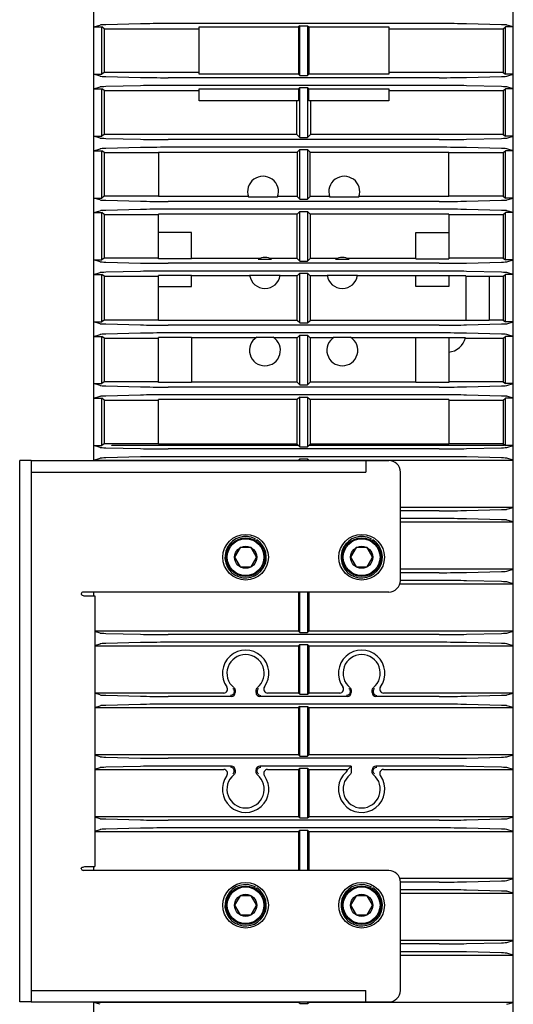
# Model space of a CAD drawing. Header units: millimetres. Extents: x 27 to 414, y 27 to 296.
# Tile 11 of 12: x 274 to 312, y 143 to 220. Entities that reach past the tile are written whole.
import ezdxf

# ---------------------------------------------------------------- set-up
doc = ezdxf.new("R2010")
doc.units = ezdxf.units.MM
doc.header["$LTSCALE"] = 23.1
doc.layers.get('0').update_dxf_attribs({"linetype": 'CONTINUOUS'})
doc.layers.add('00_COMPONENTS', color=7, linetype='CONTINUOUS')

msp = doc.modelspace()

# ---------------------------------------------------------------- linework, layer by layer
at = {"color": 7}
for p, q in [((290.703, 178.855), (290.274, 178.112)), ((291.561, 178.855), (290.703, 178.855)), ((291.99, 178.112), (291.561, 178.855)), ((299.703, 178.855), (299.274, 178.112)), ((300.561, 178.855), (299.703, 178.855)), ((300.99, 178.112), (300.561, 178.855)), ((290.274, 178.112), (290.703, 177.369)), ((291.561, 177.369), (291.99, 178.112)), ((299.274, 178.112), (299.703, 177.369)), ((300.561, 177.369), (300.99, 178.112)), ((290.703, 177.369), (291.561, 177.369)), ((299.703, 177.369), (300.561, 177.369)), ((290.703, 151.855), (290.274, 151.112)), ((291.561, 151.855), (290.703, 151.855)), ((291.99, 151.112), (291.561, 151.855)), ((299.703, 151.855), (299.274, 151.112)), ((300.561, 151.855), (299.703, 151.855)), ((300.99, 151.112), (300.561, 151.855)), ((290.274, 151.112), (290.703, 150.369)), ((291.561, 150.369), (291.99, 151.112)), ((299.274, 151.112), (299.703, 150.369)), ((300.561, 150.369), (300.99, 151.112)), ((290.703, 150.369), (291.561, 150.369)), ((299.703, 150.369), (300.561, 150.369))]:
    msp.add_line(p, q, dxfattribs=at)
for centre, radius in [((291.132, 178.112), 1.768), ((291.132, 178.112), 1.5), ((291.132, 178.112), 1.425), ((300.132, 178.112), 1.768), ((300.132, 178.112), 1.5), ((300.132, 178.112), 1.425), ((291.132, 178.112), 0.858), ((300.132, 178.112), 0.858), ((291.132, 151.112), 1.768), ((300.132, 151.112), 1.768), ((291.132, 151.112), 1.5), ((291.132, 151.112), 1.425), ((300.132, 151.112), 1.5), ((300.132, 151.112), 1.425), ((291.132, 151.112), 0.858), ((300.132, 151.112), 0.858)]:
    msp.add_circle(centre, radius, dxfattribs=at)
at = {"layer": '00_COMPONENTS', "color": 7}
for p, q in [((279.372, 185.612), (279.372, 252.899)), ((311.892, 76.325), (311.892, 252.899)), ((279.372, 219.246), (279.865, 219.394)), ((279.372, 219.246), (279.972, 219.246)), ((279.972, 215.577), (279.972, 219.246)), ((280.155, 219.109), (279.972, 219.246)), ((282.993, 219.489), (280.299, 219.418)), ((306.149, 219.512), (285.114, 219.512)), ((287.532, 215.577), (287.532, 219.246)), ((287.532, 219.246), (295.239, 219.246)), ((295.332, 219.339), (295.239, 219.246)), ((295.239, 219.246), (295.239, 215.577)), ((295.332, 215.485), (295.332, 219.339)), ((295.332, 219.339), (295.932, 219.339)), ((295.932, 219.339), (295.932, 215.485)), ((295.932, 219.339), (296.024, 219.246)), ((296.024, 219.246), (296.024, 215.577)), ((296.024, 219.246), (302.232, 219.246)), ((302.232, 219.246), (302.232, 215.577)), ((310.965, 219.418), (308.27, 219.489)), ((311.108, 219.109), (311.292, 219.246)), ((311.292, 215.577), (311.292, 219.246)), ((311.892, 219.246), (311.292, 219.246)), ((311.892, 219.246), (311.399, 219.394)), ((280.155, 219.109), (280.155, 215.715)), ((280.155, 219.109), (287.532, 219.109)), ((302.232, 219.109), (311.108, 219.109)), ((311.108, 219.109), (311.108, 215.715)), ((279.372, 215.577), (279.972, 215.577)), ((279.865, 215.43), (279.372, 215.577)), ((280.155, 215.715), (279.972, 215.577)), ((287.532, 215.715), (280.155, 215.715)), ((280.299, 215.405), (282.993, 215.335)), ((295.239, 215.577), (287.532, 215.577)), ((295.332, 215.485), (295.239, 215.577)), ((295.332, 215.485), (295.932, 215.485)), ((295.932, 215.485), (296.024, 215.577)), ((302.232, 215.577), (296.024, 215.577)), ((311.108, 215.715), (302.232, 215.715)), ((308.27, 215.335), (310.965, 215.405)), ((311.108, 215.715), (311.292, 215.577)), ((311.892, 215.577), (311.292, 215.577)), ((311.399, 215.43), (311.892, 215.577)), ((282.993, 214.689), (280.299, 214.618)), ((306.149, 215.312), (285.114, 215.312)), ((306.149, 214.712), (285.114, 214.712)), ((310.965, 214.618), (308.27, 214.689)), ((279.372, 214.446), (279.865, 214.594)), ((279.372, 214.446), (279.972, 214.446)), ((279.972, 210.777), (279.972, 214.446)), ((280.155, 214.309), (279.972, 214.446)), ((280.155, 214.309), (280.155, 210.915)), ((280.155, 214.309), (287.532, 214.309)), ((287.532, 213.512), (287.532, 214.446)), ((287.532, 214.446), (295.239, 214.446)), ((295.332, 214.539), (295.239, 214.446)), ((295.239, 214.446), (295.239, 213.512)), ((295.332, 210.685), (295.332, 214.539)), ((295.332, 214.539), (295.932, 214.539)), ((295.932, 214.539), (295.932, 210.685)), ((295.932, 214.539), (296.024, 214.446)), ((296.024, 213.512), (296.024, 214.446)), ((296.024, 214.446), (302.232, 214.446)), ((302.232, 214.446), (302.232, 213.512)), ((302.232, 214.309), (311.108, 214.309)), ((311.108, 214.309), (311.292, 214.446)), ((311.108, 214.309), (311.108, 210.915)), ((311.292, 210.777), (311.292, 214.446)), ((311.892, 214.446), (311.292, 214.446)), ((311.892, 214.446), (311.399, 214.594)), ((295.239, 213.512), (287.532, 213.512)), ((295.102, 210.915), (295.102, 213.512)), ((302.232, 213.512), (296.024, 213.512)), ((296.162, 213.512), (296.162, 210.915)), ((280.155, 210.915), (279.972, 210.777)), ((295.102, 210.915), (280.155, 210.915)), ((295.332, 210.685), (295.102, 210.915)), ((295.932, 210.685), (296.162, 210.915)), ((311.108, 210.915), (296.162, 210.915)), ((311.108, 210.915), (311.292, 210.777)), ((279.372, 210.777), (279.972, 210.777)), ((279.865, 210.63), (279.372, 210.777)), ((280.299, 210.605), (282.993, 210.535)), ((306.149, 210.512), (285.114, 210.512)), ((295.332, 210.685), (295.932, 210.685)), ((308.27, 210.535), (310.965, 210.605)), ((311.892, 210.777), (311.292, 210.777)), ((311.399, 210.63), (311.892, 210.777)), ((279.372, 209.646), (279.865, 209.794)), ((279.372, 209.646), (279.972, 209.646)), ((279.972, 205.977), (279.972, 209.646)), ((280.155, 209.509), (279.972, 209.646)), ((280.155, 209.509), (280.155, 206.115)), ((280.155, 209.509), (284.382, 209.509)), ((282.993, 209.889), (280.299, 209.818)), ((284.382, 209.537), (284.382, 206.086)), ((284.382, 209.537), (295.13, 209.537)), ((306.149, 209.912), (285.114, 209.912)), ((295.332, 209.739), (295.13, 209.537)), ((295.13, 209.537), (295.13, 206.086)), ((295.332, 205.885), (295.332, 209.739)), ((295.332, 209.739), (295.932, 209.739)), ((295.932, 209.739), (295.932, 205.885)), ((295.932, 209.739), (296.133, 209.537)), ((296.133, 206.086), (296.133, 209.537)), ((296.133, 209.537), (306.882, 209.537)), ((306.882, 206.086), (306.882, 209.537)), ((306.882, 209.509), (311.108, 209.509)), ((310.965, 209.818), (308.27, 209.889)), ((311.108, 209.509), (311.292, 209.646)), ((311.108, 209.509), (311.108, 206.115)), ((311.292, 205.977), (311.292, 209.646)), ((311.892, 209.646), (311.292, 209.646)), ((311.892, 209.646), (311.399, 209.794)), ((279.372, 205.977), (279.972, 205.977)), ((279.865, 205.83), (279.372, 205.977)), ((280.155, 206.115), (279.972, 205.977)), ((284.382, 206.115), (280.155, 206.115)), ((280.299, 205.805), (282.993, 205.735)), ((291.342, 206.086), (284.382, 206.086)), ((306.149, 205.712), (285.114, 205.712)), ((291.349, 206.066), (293.615, 206.066)), ((295.13, 206.086), (293.621, 206.086)), ((295.332, 205.885), (295.13, 206.086)), ((295.332, 205.885), (295.932, 205.885)), ((295.932, 205.885), (296.133, 206.086)), ((297.642, 206.086), (296.133, 206.086)), ((297.649, 206.066), (299.915, 206.066)), ((306.882, 206.086), (299.921, 206.086)), ((311.108, 206.115), (306.882, 206.115)), ((308.27, 205.735), (310.965, 205.805)), ((311.108, 206.115), (311.292, 205.977)), ((311.892, 205.977), (311.292, 205.977)), ((311.399, 205.83), (311.892, 205.977)), ((279.372, 204.846), (279.865, 204.994)), ((279.372, 204.846), (279.972, 204.846)), ((279.972, 201.177), (279.972, 204.846)), ((280.155, 204.709), (279.972, 204.846)), ((280.155, 204.709), (280.155, 201.315)), ((280.155, 204.709), (284.382, 204.709)), ((282.993, 205.089), (280.299, 205.018)), ((284.382, 201.266), (284.382, 204.737)), ((295.13, 204.737), (284.382, 204.737)), ((306.149, 205.112), (285.114, 205.112)), ((295.332, 204.939), (295.13, 204.737)), ((295.13, 201.286), (295.13, 204.737)), ((295.332, 201.085), (295.332, 204.939)), ((295.332, 204.939), (295.932, 204.939)), ((295.932, 204.939), (295.932, 201.085)), ((295.932, 204.939), (296.133, 204.737)), ((296.133, 204.737), (296.133, 201.286)), ((306.882, 204.737), (296.133, 204.737)), ((306.882, 204.737), (306.882, 201.266)), ((306.882, 204.709), (311.108, 204.709)), ((310.965, 205.018), (308.27, 205.089)), ((311.108, 204.709), (311.292, 204.846)), ((311.108, 204.709), (311.108, 201.315)), ((311.292, 201.177), (311.292, 204.846)), ((311.892, 204.846), (311.292, 204.846)), ((311.892, 204.846), (311.399, 204.994)), ((286.932, 203.312), (284.382, 203.312)), ((286.932, 201.266), (286.932, 203.312)), ((304.332, 201.266), (304.332, 203.312)), ((304.332, 203.312), (306.882, 203.312)), ((279.372, 201.177), (279.972, 201.177)), ((279.865, 201.03), (279.372, 201.177)), ((280.155, 201.315), (279.972, 201.177)), ((284.382, 201.315), (280.155, 201.315)), ((280.299, 201.005), (282.993, 200.935)), ((286.932, 201.266), (284.382, 201.266)), ((306.149, 200.912), (285.114, 200.912)), ((292.212, 201.286), (286.932, 201.286)), ((292.111, 201.243), (293.152, 201.243)), ((295.13, 201.286), (293.051, 201.286)), ((295.332, 201.085), (295.13, 201.286)), ((295.332, 201.085), (295.932, 201.085)), ((295.932, 201.085), (296.133, 201.286)), ((298.212, 201.286), (296.133, 201.286)), ((298.111, 201.243), (299.152, 201.243)), ((304.332, 201.286), (299.051, 201.286)), ((304.332, 201.266), (306.882, 201.266)), ((311.108, 201.315), (306.882, 201.315)), ((308.27, 200.935), (310.965, 201.005)), ((311.108, 201.315), (311.292, 201.177)), ((311.892, 201.177), (311.292, 201.177)), ((311.399, 201.03), (311.892, 201.177)), ((279.372, 200.046), (279.865, 200.194)), ((282.993, 200.289), (280.299, 200.218)), ((306.149, 200.312), (285.114, 200.312)), ((295.332, 200.139), (295.13, 199.937)), ((295.332, 196.285), (295.332, 200.139)), ((295.332, 200.139), (295.932, 200.139)), ((295.932, 200.139), (295.932, 196.285)), ((295.932, 200.139), (296.133, 199.937)), ((310.965, 200.218), (308.27, 200.289)), ((311.892, 200.046), (311.399, 200.194)), ((279.372, 200.046), (279.972, 200.046)), ((279.972, 196.377), (279.972, 200.046)), ((280.155, 199.909), (279.972, 200.046)), ((280.155, 199.909), (280.155, 196.515)), ((280.155, 199.909), (284.382, 199.909)), ((284.382, 196.486), (284.382, 199.957)), ((286.932, 199.957), (284.382, 199.957)), ((286.932, 199.112), (286.932, 199.957)), ((291.453, 199.937), (286.932, 199.937)), ((291.445, 199.981), (293.818, 199.981)), ((295.13, 199.937), (293.811, 199.937)), ((295.13, 196.486), (295.13, 199.937)), ((296.133, 199.937), (296.133, 196.486)), ((297.453, 199.937), (296.133, 199.937)), ((297.445, 199.981), (299.818, 199.981)), ((304.332, 199.937), (299.811, 199.937)), ((304.332, 199.112), (304.332, 199.957)), ((304.332, 199.957), (306.882, 199.957)), ((306.882, 199.957), (306.882, 199.112)), ((308.215, 199.937), (306.882, 199.937)), ((308.217, 199.922), (310.032, 199.922)), ((308.232, 196.486), (308.232, 199.712)), ((310.032, 199.922), (310.032, 196.501)), ((310.032, 199.909), (311.108, 199.909)), ((311.108, 199.909), (311.292, 200.046)), ((311.108, 199.909), (311.108, 196.515)), ((311.292, 196.377), (311.292, 200.046)), ((311.892, 200.046), (311.292, 200.046)), ((284.382, 199.112), (286.932, 199.112)), ((306.882, 199.112), (304.332, 199.112)), ((279.372, 196.377), (279.972, 196.377)), ((279.865, 196.23), (279.372, 196.377)), ((280.155, 196.515), (279.972, 196.377)), ((284.382, 196.515), (280.155, 196.515)), ((295.13, 196.486), (284.382, 196.486)), ((295.332, 196.285), (295.13, 196.486)), ((295.932, 196.285), (296.133, 196.486)), ((308.232, 196.486), (296.133, 196.486)), ((308.232, 196.501), (310.032, 196.501)), ((311.108, 196.515), (310.032, 196.515)), ((311.108, 196.515), (311.292, 196.377)), ((311.892, 196.377), (311.292, 196.377)), ((311.399, 196.23), (311.892, 196.377)), ((280.299, 196.205), (282.993, 196.135)), ((306.149, 196.112), (285.114, 196.112)), ((295.332, 196.285), (295.932, 196.285)), ((308.27, 196.135), (310.965, 196.205)), ((279.372, 195.246), (279.865, 195.394)), ((279.372, 195.246), (279.972, 195.246)), ((279.972, 191.577), (279.972, 195.246)), ((280.155, 195.109), (279.972, 195.246)), ((280.155, 195.109), (280.155, 191.715)), ((280.155, 195.109), (284.382, 195.109)), ((282.993, 195.489), (280.299, 195.418)), ((284.382, 191.666), (284.382, 195.157)), ((286.932, 195.157), (284.382, 195.157)), ((306.149, 195.512), (285.114, 195.512)), ((286.932, 195.157), (286.932, 191.666)), ((291.933, 195.137), (286.932, 195.137)), ((291.998, 195.181), (293.266, 195.181)), ((295.13, 195.137), (293.33, 195.137)), ((295.332, 195.339), (295.13, 195.137)), ((295.13, 191.686), (295.13, 195.137)), ((295.332, 191.485), (295.332, 195.339)), ((295.332, 195.339), (295.932, 195.339)), ((295.932, 195.339), (295.932, 191.485)), ((295.932, 195.339), (296.133, 195.137)), ((296.133, 195.137), (296.133, 191.686)), ((297.933, 195.137), (296.133, 195.137)), ((297.998, 195.181), (299.266, 195.181)), ((304.332, 195.137), (299.33, 195.137)), ((304.332, 195.157), (306.882, 195.157)), ((304.332, 191.666), (304.332, 195.157)), ((306.882, 195.157), (306.882, 191.666)), ((308.184, 195.137), (306.882, 195.137)), ((308.177, 195.109), (311.108, 195.109)), ((310.965, 195.418), (308.27, 195.489)), ((311.108, 195.109), (311.292, 195.246)), ((311.108, 195.109), (311.108, 191.715)), ((311.892, 195.246), (311.292, 195.246)), ((311.292, 191.577), (311.292, 195.246)), ((311.892, 195.246), (311.399, 195.394)), ((279.372, 191.577), (279.972, 191.577)), ((279.865, 191.43), (279.372, 191.577)), ((280.155, 191.715), (279.972, 191.577)), ((284.382, 191.715), (280.155, 191.715)), ((280.299, 191.405), (282.993, 191.335)), ((286.932, 191.666), (284.382, 191.666)), ((306.149, 191.312), (285.114, 191.312)), ((295.13, 191.686), (286.932, 191.686)), ((295.332, 191.485), (295.13, 191.686)), ((295.332, 191.485), (295.932, 191.485)), ((295.932, 191.485), (296.133, 191.686)), ((304.332, 191.686), (296.133, 191.686)), ((306.882, 191.666), (304.332, 191.666)), ((311.108, 191.715), (306.882, 191.715)), ((308.27, 191.335), (310.965, 191.405)), ((311.108, 191.715), (311.292, 191.577)), ((311.892, 191.577), (311.292, 191.577)), ((311.399, 191.43), (311.892, 191.577)), ((279.372, 190.446), (279.865, 190.594)), ((279.372, 190.446), (279.972, 190.446)), ((279.972, 186.777), (279.972, 190.446)), ((280.155, 190.309), (279.972, 190.446)), ((280.155, 190.309), (280.155, 186.915)), ((280.155, 190.309), (284.382, 190.309)), ((282.993, 190.689), (280.299, 190.618)), ((284.382, 186.886), (284.382, 190.337)), ((295.13, 190.337), (284.382, 190.337)), ((306.149, 190.712), (285.114, 190.712)), ((295.332, 190.539), (295.13, 190.337)), ((295.13, 186.886), (295.13, 190.337)), ((295.332, 186.685), (295.332, 190.539)), ((295.332, 190.539), (295.932, 190.539)), ((295.932, 190.539), (295.932, 186.685)), ((295.932, 190.539), (296.133, 190.337)), ((296.133, 190.337), (296.133, 186.886)), ((306.882, 190.337), (296.133, 190.337)), ((306.882, 190.337), (306.882, 186.886)), ((306.882, 190.309), (311.108, 190.309)), ((310.965, 190.618), (308.27, 190.689)), ((311.108, 190.309), (311.292, 190.446)), ((311.108, 190.309), (311.108, 186.915)), ((311.892, 190.446), (311.292, 190.446)), ((311.292, 186.777), (311.292, 190.446)), ((311.892, 190.446), (311.399, 190.594)), ((279.372, 186.777), (279.972, 186.777)), ((279.865, 186.63), (279.372, 186.777)), ((280.155, 186.915), (279.972, 186.777)), ((284.382, 186.915), (280.155, 186.915)), ((280.299, 186.605), (282.993, 186.535)), ((280.761, 186.777), (280.761, 186.812)), ((280.761, 186.812), (295.239, 186.812)), ((295.239, 186.777), (280.761, 186.777)), ((295.13, 186.886), (284.382, 186.886)), ((306.149, 186.512), (285.114, 186.512)), ((295.205, 186.812), (295.13, 186.886)), ((295.239, 186.812), (295.239, 186.777)), ((295.332, 186.685), (295.239, 186.777)), ((295.332, 186.685), (295.932, 186.685)), ((295.932, 186.685), (296.024, 186.777)), ((296.024, 186.812), (296.024, 186.777)), ((296.024, 186.812), (311.172, 186.812)), ((311.172, 186.777), (296.024, 186.777)), ((296.059, 186.812), (296.133, 186.886)), ((306.882, 186.886), (296.133, 186.886)), ((311.108, 186.915), (306.882, 186.915)), ((308.27, 186.535), (310.965, 186.605)), ((311.108, 186.915), (311.292, 186.777)), ((311.172, 186.812), (311.172, 186.777)), ((311.892, 186.777), (311.292, 186.777)), ((311.399, 186.63), (311.892, 186.777)), ((273.612, 143.612), (273.612, 185.612)), ((274.512, 185.612), (273.612, 185.612)), ((274.512, 185.612), (274.512, 143.612)), ((274.512, 185.612), (300.462, 185.612)), ((279.372, 185.646), (279.865, 185.794)), ((279.372, 185.646), (295.239, 185.646)), ((282.993, 185.889), (280.299, 185.818)), ((306.149, 185.912), (285.114, 185.912)), ((295.332, 185.739), (295.239, 185.646)), ((295.239, 185.646), (295.239, 185.612)), ((295.332, 185.739), (295.932, 185.739)), ((295.332, 185.612), (295.332, 185.739)), ((295.932, 185.739), (295.932, 185.612)), ((295.932, 185.739), (296.024, 185.646)), ((296.024, 185.646), (311.892, 185.646)), ((296.024, 185.646), (296.024, 185.612)), ((300.462, 185.612), (302.232, 185.612)), ((300.462, 185.612), (300.462, 184.712)), ((310.965, 185.818), (308.27, 185.889)), ((311.892, 185.646), (311.399, 185.794)), ((274.512, 184.712), (300.462, 184.712)), ((303.132, 176.312), (303.132, 184.712)), ((311.892, 181.977), (303.132, 181.977)), ((308.27, 181.735), (310.965, 181.805)), ((311.399, 181.83), (311.892, 181.977)), ((306.149, 181.712), (303.132, 181.712)), ((306.149, 181.112), (303.132, 181.112)), ((310.965, 181.018), (308.27, 181.089)), ((303.132, 180.846), (311.892, 180.846)), ((311.892, 180.846), (311.399, 180.994)), ((291.868, 179.538), (291.816, 179.446)), ((300.868, 179.538), (300.816, 179.446)), ((291.983, 178.112), (291.554, 178.855)), ((291.998, 179.463), (291.946, 179.371)), ((300.983, 178.112), (300.554, 178.855)), ((300.998, 179.463), (300.946, 179.371)), ((291.554, 177.369), (291.983, 178.112)), ((300.554, 177.369), (300.983, 178.112)), ((311.892, 177.177), (303.132, 177.177)), ((306.149, 176.912), (303.132, 176.912)), ((308.27, 176.935), (310.965, 177.005)), ((311.399, 177.03), (311.892, 177.177)), ((303.091, 176.046), (311.892, 176.046)), ((306.149, 176.312), (303.132, 176.312)), ((310.965, 176.218), (308.27, 176.289)), ((311.892, 176.046), (311.399, 176.194)), ((278.382, 175.262), (278.382, 175.255)), ((302.232, 175.412), (278.532, 175.412)), ((278.736, 175.112), (279.432, 175.112)), ((279.372, 175.112), (279.372, 175.412)), ((279.432, 175.112), (279.432, 154.112)), ((295.239, 175.412), (295.239, 172.377)), ((295.332, 172.285), (295.332, 175.412)), ((295.932, 175.412), (295.932, 172.285)), ((296.024, 175.412), (296.024, 172.377)), ((295.239, 172.377), (279.432, 172.377)), ((279.865, 172.23), (279.432, 172.359)), ((280.299, 172.205), (282.993, 172.135)), ((306.149, 172.112), (285.114, 172.112)), ((295.332, 172.285), (295.239, 172.377)), ((295.332, 172.285), (295.932, 172.285)), ((295.932, 172.285), (296.024, 172.377)), ((311.892, 172.377), (296.024, 172.377)), ((308.27, 172.135), (310.965, 172.205)), ((311.399, 172.23), (311.892, 172.377)), ((279.432, 171.264), (279.865, 171.394)), ((279.432, 171.246), (295.239, 171.246)), ((282.993, 171.489), (280.299, 171.418)), ((306.149, 171.512), (285.114, 171.512)), ((295.332, 171.339), (295.239, 171.246)), ((295.239, 171.246), (295.239, 167.577)), ((295.332, 171.339), (295.932, 171.339)), ((295.332, 167.485), (295.332, 171.339)), ((295.932, 171.339), (295.932, 167.485)), ((295.932, 171.339), (296.024, 171.246)), ((296.024, 171.246), (311.892, 171.246)), ((296.024, 171.246), (296.024, 167.577)), ((310.965, 171.418), (308.27, 171.489)), ((311.892, 171.246), (311.399, 171.394)), ((289.433, 167.577), (279.432, 167.577)), ((279.865, 167.43), (279.432, 167.559)), ((280.299, 167.405), (282.993, 167.335)), ((290.025, 167.312), (285.114, 167.312)), ((290.325, 167.761), (290.325, 167.612)), ((291.938, 167.612), (291.938, 167.761)), ((299.025, 167.312), (292.238, 167.312)), ((295.239, 167.577), (292.83, 167.577)), ((295.332, 167.485), (295.239, 167.577)), ((295.332, 167.485), (295.932, 167.485)), ((295.932, 167.485), (296.024, 167.577)), ((298.433, 167.577), (296.024, 167.577)), ((299.325, 167.761), (299.325, 167.612)), ((300.938, 167.612), (300.938, 167.761)), ((306.149, 167.312), (301.238, 167.312)), ((311.892, 167.577), (301.83, 167.577)), ((308.27, 167.335), (310.965, 167.405)), ((311.399, 167.43), (311.892, 167.577)), ((279.432, 166.464), (279.865, 166.594)), ((282.993, 166.689), (280.299, 166.618)), ((306.149, 166.712), (285.114, 166.712)), ((295.332, 166.539), (295.239, 166.446)), ((295.332, 166.539), (295.932, 166.539)), ((295.332, 162.685), (295.332, 166.539)), ((295.932, 166.539), (296.024, 166.446)), ((295.932, 166.539), (295.932, 162.685)), ((310.965, 166.618), (308.27, 166.689)), ((311.892, 166.446), (311.399, 166.594)), ((279.432, 166.446), (295.239, 166.446)), ((295.239, 166.446), (295.239, 162.777)), ((296.024, 166.446), (311.892, 166.446)), ((296.024, 166.446), (296.024, 162.777)), ((295.239, 162.777), (279.432, 162.777)), ((279.865, 162.63), (279.432, 162.759)), ((295.332, 162.685), (295.239, 162.777)), ((295.932, 162.685), (296.024, 162.777)), ((311.892, 162.777), (296.024, 162.777)), ((311.399, 162.63), (311.892, 162.777)), ((280.299, 162.605), (282.993, 162.535)), ((306.149, 162.512), (285.114, 162.512)), ((295.332, 162.685), (295.932, 162.685)), ((308.27, 162.535), (310.965, 162.605)), ((279.432, 161.664), (279.865, 161.794)), ((279.432, 161.646), (289.433, 161.646)), ((282.993, 161.889), (280.299, 161.818)), ((290.025, 161.912), (285.114, 161.912)), ((290.325, 161.612), (290.325, 161.462)), ((291.938, 161.462), (291.938, 161.612)), ((299.325, 161.912), (292.238, 161.912)), ((292.83, 161.646), (295.239, 161.646)), ((295.332, 161.739), (295.239, 161.646)), ((295.239, 161.646), (295.239, 157.977)), ((295.332, 161.739), (295.932, 161.739)), ((295.332, 157.885), (295.332, 161.739)), ((295.932, 161.739), (296.024, 161.646)), ((295.932, 161.739), (295.932, 157.885)), ((296.024, 161.646), (299.054, 161.646)), ((296.024, 161.646), (296.024, 157.977)), ((299.089, 161.675), (299.325, 161.912)), ((299.325, 161.912), (299.325, 161.462)), ((300.938, 161.462), (300.938, 161.612)), ((306.149, 161.912), (301.238, 161.912)), ((301.83, 161.646), (311.892, 161.646)), ((310.965, 161.818), (308.27, 161.889)), ((311.892, 161.646), (311.399, 161.794)), ((295.239, 157.977), (279.432, 157.977)), ((279.865, 157.83), (279.432, 157.959)), ((280.299, 157.805), (282.993, 157.735)), ((306.149, 157.712), (285.114, 157.712)), ((295.332, 157.885), (295.239, 157.977)), ((295.332, 157.885), (295.932, 157.885)), ((295.932, 157.885), (296.024, 157.977)), ((311.892, 157.977), (296.024, 157.977)), ((308.27, 157.735), (310.965, 157.805)), ((311.399, 157.83), (311.892, 157.977)), ((279.432, 156.864), (279.865, 156.994)), ((279.432, 156.846), (295.239, 156.846)), ((282.993, 157.089), (280.299, 157.018)), ((306.149, 157.112), (285.114, 157.112)), ((295.332, 156.939), (295.239, 156.846)), ((295.239, 156.846), (295.239, 153.812)), ((295.332, 156.939), (295.932, 156.939)), ((295.332, 153.812), (295.332, 156.939)), ((295.932, 156.939), (296.024, 156.846)), ((295.932, 156.939), (295.932, 153.812)), ((296.024, 156.846), (311.892, 156.846)), ((296.024, 156.846), (296.024, 153.812)), ((310.965, 157.018), (308.27, 157.089)), ((311.892, 156.846), (311.399, 156.994)), ((278.382, 153.962), (278.382, 153.968)), ((302.232, 153.812), (278.532, 153.812)), ((278.736, 154.112), (279.432, 154.112)), ((279.372, 153.812), (279.372, 154.112)), ((311.892, 153.177), (303.091, 153.177)), ((306.149, 152.912), (303.132, 152.912)), ((303.132, 144.512), (303.132, 152.912)), ((308.27, 152.935), (310.965, 153.005)), ((311.399, 153.03), (311.892, 153.177)), ((291.868, 152.538), (291.816, 152.446)), ((291.998, 152.463), (291.946, 152.371)), ((300.868, 152.538), (300.816, 152.446)), ((300.998, 152.463), (300.946, 152.371)), ((306.149, 152.312), (303.132, 152.312)), ((303.132, 152.046), (311.892, 152.046)), ((310.965, 152.218), (308.27, 152.289)), ((311.892, 152.046), (311.399, 152.194)), ((291.983, 151.112), (291.554, 151.855)), ((300.983, 151.112), (300.554, 151.855)), ((291.554, 150.369), (291.983, 151.112)), ((300.554, 150.369), (300.983, 151.112)), ((311.892, 148.377), (303.132, 148.377)), ((308.27, 148.135), (310.965, 148.205)), ((311.399, 148.23), (311.892, 148.377)), ((306.149, 148.112), (303.132, 148.112)), ((306.149, 147.512), (303.132, 147.512)), ((310.965, 147.418), (308.27, 147.489)), ((303.132, 147.246), (311.892, 147.246)), ((311.892, 147.246), (311.399, 147.394)), ((274.512, 144.512), (300.462, 144.512)), ((300.462, 143.612), (300.462, 144.512)), ((274.512, 143.612), (273.612, 143.612)), ((274.512, 143.612), (300.462, 143.612)), ((279.372, 76.325), (279.372, 143.612)), ((295.239, 143.612), (295.239, 143.577)), ((295.332, 143.485), (295.332, 143.612)), ((295.932, 143.612), (295.932, 143.485)), ((296.024, 143.612), (296.024, 143.577)), ((300.462, 143.612), (302.232, 143.612)), ((295.239, 143.577), (279.372, 143.577)), ((279.865, 143.43), (279.372, 143.577)), ((295.332, 143.485), (295.239, 143.577)), ((295.332, 143.485), (295.932, 143.485)), ((295.932, 143.485), (296.024, 143.577)), ((311.892, 143.577), (296.024, 143.577)), ((311.399, 143.43), (311.892, 143.577))]:
    msp.add_line(p, q, dxfattribs=at)
for centre, radius, start, end in [((292.482, 206.462), 1.2, 340.76604, 199.23396), ((298.782, 206.462), 1.2, 340.76604, 199.23396), ((292.632, 200.162), 1.2, 64.28113, 115.71887), ((298.632, 200.162), 1.2, 64.28113, 115.71887), ((292.632, 200.162), 1.2, 188.68107, 351.31893), ((298.632, 200.162), 1.2, 188.68107, 351.31893), ((306.732, 199.712), 1.5, 0, 8.6529), ((292.632, 194.162), 1.2, 121.88979, 58.11021), ((298.632, 194.162), 1.2, 121.88979, 58.11021), ((306.732, 195.512), 1.5, 275.73917, 345.54901), ((302.232, 184.712), 0.9, 0, 90), ((291.132, 178.112), 1.605, 62.67835, 57.32165), ((300.132, 178.112), 1.605, 62.67835, 57.32165), ((302.232, 176.312), 0.9, 270, 360), ((278.532, 175.262), 0.15, 90, 180), ((291.132, 169.112), 1.8, 323.98631, 216.0137), ((291.132, 169.112), 1.446, 309.33152, 230.66848), ((300.132, 169.112), 1.8, 323.98631, 216.0137), ((300.132, 169.112), 1.446, 309.33152, 230.66848), ((291.132, 160.112), 1.8, 143.98636, 36.01392), ((291.132, 160.112), 1.446, 129.33152, 50.66848), ((300.132, 160.112), 1.8, 130.79678, 36.01395), ((300.132, 160.112), 1.446, 129.33153, 50.66848), ((278.532, 153.962), 0.15, 180, 270), ((302.232, 152.912), 0.9, 0, 90), ((291.132, 151.112), 1.605, 62.67835, 57.32165), ((300.132, 151.112), 1.605, 62.67835, 57.32165), ((302.232, 144.512), 0.9, 270, 360)]:
    msp.add_arc(centre, radius, start, end, dxfattribs=at)
for centre, major_axis, ratio, start_param, end_param in [((281.359, 219.39), (1.5, 0), 0.026186, 2.356194, 3.054326), ((285.114, 219.433), (3, 0), 0.026186, 1.570796, 2.356194), ((306.149, 219.433), (3, 0), 0.026186, 0.785398, 1.570796), ((309.904, 219.39), (1.5, 0), 0.026186, 0.087266, 0.785398), ((281.359, 215.433), (1.5, 0), 0.026186, -3.054326, -2.356194), ((309.904, 215.433), (1.5, 0), 0.026186, -0.785398, -0.087266), ((285.114, 215.39), (3, 0), 0.026186, -2.356194, -1.570796), ((285.114, 214.633), (3, 0), 0.026186, 1.570796, 2.356194), ((306.149, 215.39), (3, 0), 0.026186, -1.570796, -0.785398), ((306.149, 214.633), (3, 0), 0.026186, 0.785398, 1.570796), ((281.359, 214.59), (1.5, 0), 0.026186, 2.356194, 3.054326), ((309.904, 214.59), (1.5, 0), 0.026186, 0.087266, 0.785398), ((281.359, 210.633), (1.5, 0), 0.026186, -3.054326, -2.356194), ((285.114, 210.59), (3, 0), 0.026186, -2.356194, -1.570796), ((306.149, 210.59), (3, 0), 0.026186, -1.570796, -0.785398), ((309.904, 210.633), (1.5, 0), 0.026186, -0.785398, -0.087266), ((281.359, 209.79), (1.5, 0), 0.026186, 2.356194, 3.054326), ((285.114, 209.833), (3, 0), 0.026186, 1.570796, 2.356194), ((306.149, 209.833), (3, 0), 0.026186, 0.785398, 1.570796), ((309.904, 209.79), (1.5, 0), 0.026186, 0.087266, 0.785398), ((281.359, 205.833), (1.5, 0), 0.026186, -3.054326, -2.356194), ((285.114, 205.79), (3, 0), 0.026186, -2.356194, -1.570796), ((306.149, 205.79), (3, 0), 0.026186, -1.570796, -0.785398), ((309.904, 205.833), (1.5, 0), 0.026186, -0.785398, -0.087266), ((281.359, 204.99), (1.5, 0), 0.026186, 2.356194, 3.054326), ((285.114, 205.033), (3, 0), 0.026186, 1.570796, 2.356194), ((306.149, 205.033), (3, 0), 0.026186, 0.785398, 1.570796), ((309.904, 204.99), (1.5, 0), 0.026186, 0.087266, 0.785398), ((281.359, 201.033), (1.5, 0), 0.026186, -3.054326, -2.356194), ((285.114, 200.99), (3, 0), 0.026186, -2.356194, -1.570796), ((306.149, 200.99), (3, 0), 0.026186, -1.570796, -0.785398), ((309.904, 201.033), (1.5, 0), 0.026186, -0.785398, -0.087266), ((281.359, 200.19), (1.5, 0), 0.026186, 2.356194, 3.054326), ((285.114, 200.233), (3, 0), 0.026186, 1.570796, 2.356194), ((306.149, 200.233), (3, 0), 0.026186, 0.785398, 1.570796), ((309.904, 200.19), (1.5, 0), 0.026186, 0.087266, 0.785398), ((281.359, 196.233), (1.5, 0), 0.026186, -3.054326, -2.356194), ((285.114, 196.19), (3, 0), 0.026186, -2.356194, -1.570796), ((306.149, 196.19), (3, 0), 0.026186, -1.570796, -0.785398), ((309.904, 196.233), (1.5, 0), 0.026186, -0.785398, -0.087266), ((281.359, 195.39), (1.5, 0), 0.026186, 2.356194, 3.054326), ((285.114, 195.433), (3, 0), 0.026186, 1.570796, 2.356194), ((306.149, 195.433), (3, 0), 0.026186, 0.785398, 1.570796), ((309.904, 195.39), (1.5, 0), 0.026186, 0.087266, 0.785398), ((281.359, 191.433), (1.5, 0), 0.026186, -3.054326, -2.356194), ((285.114, 191.39), (3, 0), 0.026186, -2.356194, -1.570796), ((306.149, 191.39), (3, 0), 0.026186, -1.570796, -0.785398), ((309.904, 191.433), (1.5, 0), 0.026186, -0.785398, -0.087266), ((281.359, 190.59), (1.5, 0), 0.026186, 2.356194, 3.054326), ((285.114, 190.633), (3, 0), 0.026186, 1.570796, 2.356194), ((306.149, 190.633), (3, 0), 0.026186, 0.785398, 1.570796), ((309.904, 190.59), (1.5, 0), 0.026186, 0.087266, 0.785398), ((281.359, 186.633), (1.5, 0), 0.026186, -3.054326, -2.356194), ((285.114, 186.59), (3, 0), 0.026186, -2.356194, -1.570796), ((306.149, 186.59), (3, 0), 0.026186, -1.570796, -0.785398), ((309.904, 186.633), (1.5, 0), 0.026186, -0.785398, -0.087266), ((281.359, 185.79), (1.5, 0), 0.026186, 2.356194, 3.054326), ((285.114, 185.833), (3, 0), 0.026186, 1.570796, 2.356194), ((306.149, 185.833), (3, 0), 0.026186, 0.785398, 1.570796), ((309.904, 185.79), (1.5, 0), 0.026186, 0.087266, 0.785398), ((309.904, 181.833), (1.5, 0), 0.026186, -0.785398, -0.087266), ((306.149, 181.79), (3, 0), 0.026186, -1.570796, -0.785398), ((306.149, 181.033), (3, 0), 0.026186, 0.785398, 1.570796), ((309.904, 180.99), (1.5, 0), 0.026186, 0.087266, 0.785398), ((306.149, 176.99), (3, 0), 0.026186, -1.570796, -0.785398), ((309.904, 177.033), (1.5, 0), 0.026186, -0.785398, -0.087266), ((306.149, 176.233), (3, 0), 0.026186, 0.785398, 1.570796), ((309.904, 176.19), (1.5, 0), 0.026186, 0.087266, 0.785398), ((281.359, 172.233), (1.5, 0), 0.026186, -3.054326, -2.356194), ((285.114, 172.19), (3, 0), 0.026186, -2.356194, -1.570796), ((306.149, 172.19), (3, 0), 0.026186, -1.570796, -0.785398), ((309.904, 172.233), (1.5, 0), 0.026186, -0.785398, -0.087266), ((281.359, 171.39), (1.5, 0), 0.026186, 2.356194, 3.054326), ((285.114, 171.433), (3, 0), 0.026186, 1.570796, 2.356194), ((306.149, 171.433), (3, 0), 0.026186, 0.785398, 1.570796), ((309.904, 171.39), (1.5, 0), 0.026186, 0.087266, 0.785398), ((281.359, 167.433), (1.5, 0), 0.026186, -3.054326, -2.356194), ((285.114, 167.39), (3, 0), 0.026186, -2.356194, -1.570796), ((290.025, 167.612), (0.212, -0.212), 0.999315, -0.785056, 0.785056), ((292.238, 167.612), (0.212, 0.212), 0.999315, -3.926648, -2.356537), ((299.025, 167.612), (0.212, -0.212), 0.999315, -0.785056, 0.785056), ((301.238, 167.612), (0.212, 0.212), 0.999315, -3.926648, -2.356537), ((306.149, 167.39), (3, 0), 0.026186, -1.570796, -0.785398), ((309.904, 167.433), (1.5, 0), 0.026186, -0.785398, -0.087266), ((281.359, 166.59), (1.5, 0), 0.026186, 2.356194, 3.054326), ((285.114, 166.633), (3, 0), 0.026186, 1.570796, 2.356194), ((306.149, 166.633), (3, 0), 0.026186, 0.785398, 1.570796), ((309.904, 166.59), (1.5, 0), 0.026186, 0.087266, 0.785398), ((281.359, 162.633), (1.5, 0), 0.026186, -3.054326, -2.356194), ((285.114, 162.59), (3, 0), 0.026186, -2.356194, -1.570796), ((306.149, 162.59), (3, 0), 0.026186, -1.570796, -0.785398), ((309.904, 162.633), (1.5, 0), 0.026186, -0.785398, -0.087266), ((281.359, 161.79), (1.5, 0), 0.026186, 2.356194, 3.054326), ((285.114, 161.833), (3, 0), 0.026186, 1.570796, 2.356194), ((290.025, 161.612), (0.212, 0.212), 0.999315, -0.785056, 0.785056), ((292.238, 161.612), (0.212, -0.212), 0.999315, 2.356537, 3.926648), ((301.238, 161.612), (0.212, -0.212), 0.999315, 2.356537, 3.926648), ((306.149, 161.833), (3, 0), 0.026186, 0.785398, 1.570796), ((309.904, 161.79), (1.5, 0), 0.026186, 0.087266, 0.785398), ((281.359, 157.833), (1.5, 0), 0.026186, -3.054326, -2.356194), ((285.114, 157.79), (3, 0), 0.026186, -2.356194, -1.570796), ((306.149, 157.79), (3, 0), 0.026186, -1.570796, -0.785398), ((309.904, 157.833), (1.5, 0), 0.026186, -0.785398, -0.087266), ((281.359, 156.99), (1.5, 0), 0.026186, 2.356194, 3.054326), ((285.114, 157.033), (3, 0), 0.026186, 1.570796, 2.356194), ((306.149, 157.033), (3, 0), 0.026186, 0.785398, 1.570796), ((309.904, 156.99), (1.5, 0), 0.026186, 0.087266, 0.785398), ((306.149, 152.99), (3, 0), 0.026186, -1.570796, -0.785398), ((309.904, 153.033), (1.5, 0), 0.026186, -0.785398, -0.087266), ((306.149, 152.233), (3, 0), 0.026186, 0.785398, 1.570796), ((309.904, 152.19), (1.5, 0), 0.026186, 0.087266, 0.785398), ((309.904, 148.233), (1.5, 0), 0.026186, -0.785398, -0.087266), ((306.149, 148.19), (3, 0), 0.026186, -1.570796, -0.785398), ((306.149, 147.433), (3, 0), 0.026186, 0.785398, 1.570796), ((309.904, 147.39), (1.5, 0), 0.026186, 0.087266, 0.785398)]:
    msp.add_ellipse(centre, major_axis=major_axis, ratio=ratio, start_param=start_param, end_param=end_param, dxfattribs=at)
for points, knots in [([(278.382, 175.255), (278.383, 175.239), (278.407, 175.2), (278.477, 175.155), (278.591, 175.12), (278.683, 175.113), (278.736, 175.112)], [0, 0, 0, 0, 0.122315, 0.31496, 0.610557, 1, 1, 1, 1]), ([(289.433, 167.577), (289.538, 167.577), (289.764, 167.709), (289.737, 167.969), (289.676, 168.053)], [0, 0, 0, 0, 0.500094, 1, 1, 1, 1]), ([(292.588, 168.053), (292.526, 167.969), (292.5, 167.709), (292.726, 167.577), (292.83, 167.577)], [0, 0, 0, 0, 0.499906, 1, 1, 1, 1]), ([(298.433, 167.577), (298.538, 167.577), (298.764, 167.709), (298.737, 167.969), (298.676, 168.053)], [0, 0, 0, 0, 0.500016, 1, 1, 1, 1]), ([(301.588, 168.053), (301.526, 167.969), (301.5, 167.709), (301.726, 167.577), (301.83, 167.577)], [0, 0, 0, 0, 0.499906, 1, 1, 1, 1]), ([(290.246, 167.691), (290.246, 167.614), (290.182, 167.455), (290.023, 167.391), (289.947, 167.39)], [0, 0, 0, 0, 0.500574, 1, 1, 1, 1]), ([(292.017, 167.691), (292.018, 167.614), (292.081, 167.455), (292.241, 167.391), (292.317, 167.39)], [0, 0, 0, 0, 0.500565, 1, 1, 1, 1]), ([(299.246, 167.691), (299.246, 167.614), (299.182, 167.455), (299.023, 167.391), (298.947, 167.39)], [0, 0, 0, 0, 0.500574, 1, 1, 1, 1]), ([(301.017, 167.691), (301.018, 167.614), (301.081, 167.455), (301.241, 167.391), (301.317, 167.39)], [0, 0, 0, 0, 0.500565, 1, 1, 1, 1]), ([(289.676, 161.17), (289.737, 161.255), (289.764, 161.515), (289.538, 161.646), (289.433, 161.646)], [0, 0, 0, 0, 0.499906, 1, 1, 1, 1]), ([(290.246, 161.533), (290.246, 161.609), (290.182, 161.768), (290.023, 161.833), (289.947, 161.833)], [0, 0, 0, 0, 0.500565, 1, 1, 1, 1]), ([(292.017, 161.533), (292.018, 161.609), (292.081, 161.768), (292.241, 161.833), (292.317, 161.833)], [0, 0, 0, 0, 0.500574, 1, 1, 1, 1]), ([(292.83, 161.646), (292.726, 161.646), (292.5, 161.515), (292.526, 161.255), (292.588, 161.17)], [0, 0, 0, 0, 0.500016, 1, 1, 1, 1]), ([(301.017, 161.533), (301.018, 161.609), (301.081, 161.768), (301.241, 161.833), (301.317, 161.833)], [0, 0, 0, 0, 0.500574, 1, 1, 1, 1]), ([(301.83, 161.646), (301.726, 161.646), (301.5, 161.515), (301.526, 161.255), (301.588, 161.17)], [0, 0, 0, 0, 0.500094, 1, 1, 1, 1]), ([(278.382, 153.968), (278.383, 153.985), (278.407, 154.024), (278.477, 154.068), (278.591, 154.103), (278.683, 154.111), (278.736, 154.112)], [0, 0, 0, 0, 0.122315, 0.31496, 0.610557, 1, 1, 1, 1])]:
    msp.add_open_spline(points, degree=3, knots=knots, dxfattribs=at)
for points in [[(290.139, 167.921), (290.203, 167.866), (290.246, 167.775), (290.245, 167.691)], [(290.215, 167.993), (290.281, 167.939), (290.325, 167.847), (290.325, 167.761)], [(291.938, 167.761), (291.938, 167.847), (291.982, 167.939), (292.048, 167.993)], [(292.125, 167.921), (292.06, 167.866), (292.017, 167.775), (292.017, 167.69)], [(299.139, 167.921), (299.203, 167.866), (299.246, 167.775), (299.245, 167.691)], [(299.215, 167.993), (299.281, 167.939), (299.325, 167.847), (299.325, 167.761)], [(300.938, 167.761), (300.938, 167.847), (300.982, 167.939), (301.048, 167.993)], [(301.125, 167.921), (301.06, 167.866), (301.017, 167.775), (301.017, 167.69)], [(290.139, 161.303), (290.204, 161.357), (290.246, 161.449), (290.246, 161.534)], [(290.325, 161.462), (290.325, 161.377), (290.281, 161.284), (290.215, 161.23)], [(292.048, 161.23), (291.982, 161.284), (291.938, 161.377), (291.938, 161.462)], [(292.125, 161.303), (292.06, 161.357), (292.018, 161.448), (292.018, 161.533)], [(298.956, 161.474), (299.006, 161.518), (299.042, 161.581), (299.054, 161.646)], [(299.054, 161.646), (299.067, 161.655), (299.078, 161.665), (299.089, 161.675)], [(299.325, 161.462), (299.325, 161.377), (299.281, 161.284), (299.215, 161.23)], [(301.048, 161.23), (300.982, 161.284), (300.938, 161.377), (300.938, 161.462)], [(301.125, 161.303), (301.06, 161.357), (301.018, 161.448), (301.018, 161.533)]]:
    msp.add_open_spline(points, degree=3, dxfattribs=at)

doc.saveas('drawing.dxf')
